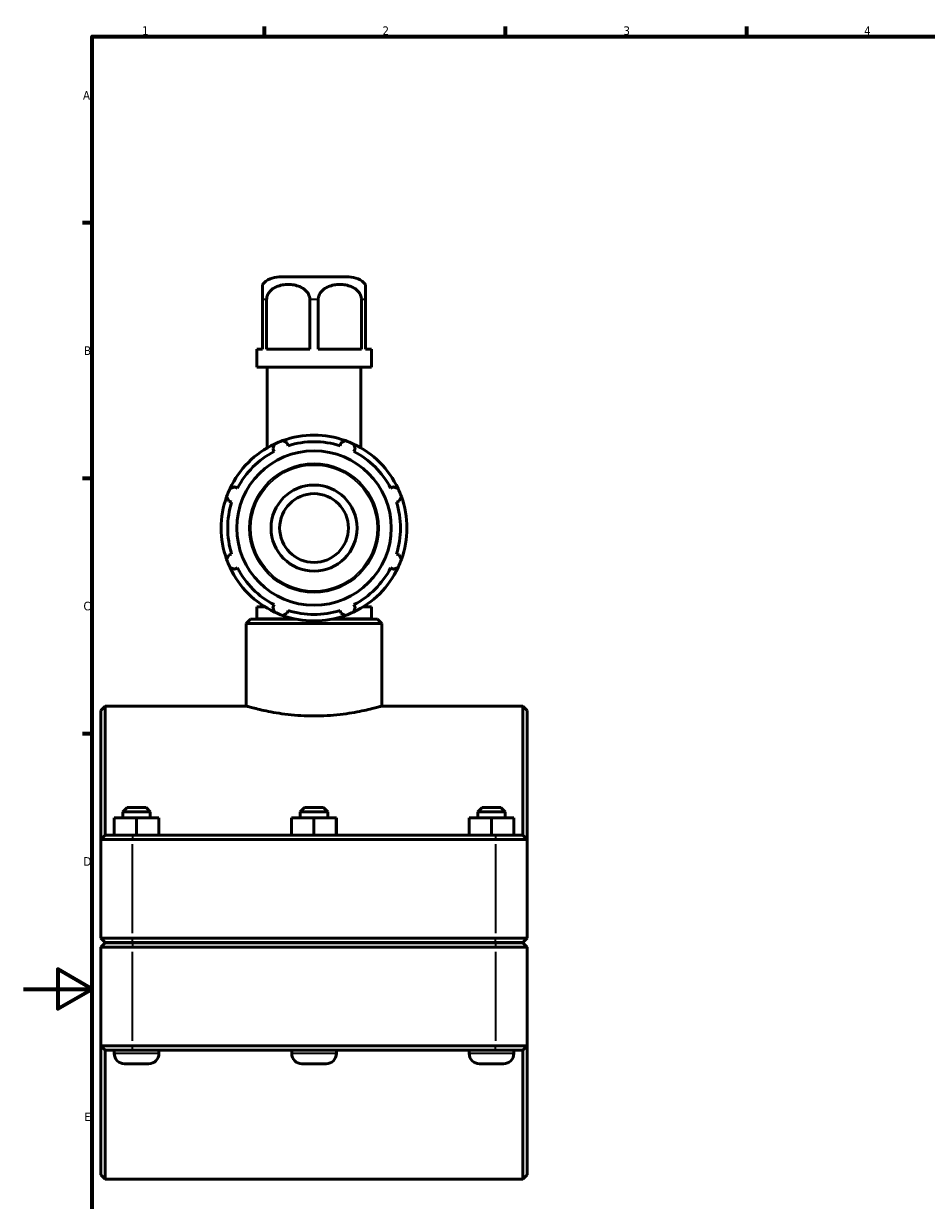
# Model space of a CAD drawing. Header units: millimetres. Extents: x 0 to 904, y -29 to 1297.
# Tile 2 of 6: x 0 to 263, y 236 to 578. Entities that reach past the tile are written whole.
import ezdxf

# ---------------------------------------------------------------- set-up
doc = ezdxf.new("R2010")
doc.units = ezdxf.units.MM
for name, color, linetype, lineweight in [('Border (ISO)', 7, 'Continuous', 70), ('Visible (ISO)', 7, 'Continuous', 50), ('Visible Narrow (ISO)', 7, 'Continuous', 35)]:
    doc.layers.add(name, color=color, linetype=linetype, lineweight=lineweight)
doc.styles.add('Note Text (ISO)', font='tahoma.ttf')

# ---------------------------------------------------------------- blocks, each defined once
blk = doc.blocks.new('Borders Default Border')
at = {"layer": 'Border (ISO)'}
for p, q in [((70.08, 574), (70.08, 576.9)), ((140.17, 574), (140.17, 576.9)), ((210.25, 574), (210.25, 576.9)), ((20, 519.75), (17.1, 519.75)), ((20, 445.5), (17.1, 445.5)), ((20, 371.25), (17.1, 371.25))]:
    blk.add_line(p, q, dxfattribs=at)
at = {"layer": 'Border (ISO)', "flags": 128}
for points in [[(20, 20), (20, 574), (821, 574), (821, 20), (20, 20)], [(0, 297), (20, 297), (10, 302.77), (10, 291.23), (20, 297)]]:
    blk.add_lwpolyline(points, dxfattribs=at)
at = {"layer": 'Border (ISO)', "color": 232, "true_color": 0xca0064, "char_height": 2.5, "attachment_point": 7, "style": 'Note Text (ISO)'}
for s, insert in [('1', (34.48, 574.4)), ('2', (104.37, 574.4)), ('3', (174.43, 574.35)), ('4', (244.42, 574.4)), ('A', (17.29, 555.62)), ('B', (17.59, 481.37)), ('C', (17.43, 407.08)), ('D', (17.43, 332.88)), ('E', (17.64, 258.63))]:
    blk.add_mtext(s, dxfattribs=dict(at, insert=insert))

msp = doc.modelspace()

# ---------------------------------------------------------------- linework, layer by layer
at = {"layer": 'Visible (ISO)'}
for p, q in [((94.569, 504.052), (74.348, 504.052)), ((69.459, 497.502), (69.459, 483.052)), ((70.68, 483.052), (70.68, 497.502)), ((83.237, 497.502), (83.237, 483.052)), ((85.68, 483.052), (85.68, 497.502)), ((98.237, 497.502), (98.237, 483.052)), ((99.459, 483.052), (99.459, 497.502)), ((67.798, 483.052), (69.459, 483.052)), ((67.798, 477.852), (67.798, 483.052)), ((70.68, 483.052), (83.237, 483.052)), ((85.68, 483.052), (98.237, 483.052)), ((99.459, 483.052), (101.119, 483.052)), ((101.119, 477.852), (101.119, 483.052)), ((101.119, 477.852), (67.798, 477.852)), ((70.828, 454.359), (70.828, 477.852)), ((98.089, 454.359), (98.089, 477.852)), ((76.908, 455), (76.664, 455.773)), ((92.253, 455.773), (92.009, 455)), ((72.49, 454.044), (72.864, 453.325)), ((96.053, 453.325), (96.427, 454.044)), ((62.186, 442.647), (61.467, 443.021)), ((107.45, 443.021), (106.731, 442.647)), ((59.738, 438.847), (60.511, 438.603)), ((108.406, 438.603), (109.179, 438.847)), ((60.511, 423.502), (59.738, 423.258)), ((109.179, 423.258), (108.406, 423.502)), ((61.467, 419.084), (62.186, 419.458)), ((106.731, 419.458), (107.45, 419.084)), ((70.155, 408.152), (67.798, 408.152)), ((67.798, 404.652), (67.798, 408.152)), ((72.864, 408.78), (72.49, 408.061)), ((96.427, 408.061), (96.053, 408.78)), ((101.119, 408.152), (98.762, 408.152)), ((101.119, 404.652), (101.119, 408.152)), ((66.019, 404.552), (64.769, 403.302)), ((66.019, 404.552), (79.287, 404.552)), ((78.798, 404.652), (67.798, 404.652)), ((69.313, 404.552), (69.313, 404.652)), ((76.664, 406.332), (76.908, 407.105)), ((89.631, 404.552), (102.898, 404.552)), ((101.119, 404.652), (90.119, 404.652)), ((92.009, 407.105), (92.253, 406.332)), ((99.604, 404.552), (99.604, 404.652)), ((102.898, 404.552), (104.148, 403.302)), ((64.769, 379.302), (64.769, 403.302)), ((104.148, 403.302), (64.769, 403.302)), ((104.148, 379.302), (104.148, 403.302)), ((22.459, 378.052), (23.709, 379.302)), ((22.459, 340.552), (22.459, 378.052)), ((23.709, 379.302), (23.709, 341.802)), ((64.769, 379.302), (23.709, 379.302)), ((145.209, 379.302), (104.148, 379.302)), ((145.209, 341.802), (145.209, 379.302)), ((146.459, 378.052), (145.209, 379.302)), ((146.459, 378.052), (146.459, 340.552)), ((30.109, 349.802), (28.859, 348.552)), ((35.609, 349.802), (30.109, 349.802)), ((35.609, 349.802), (36.859, 348.552)), ((81.709, 349.802), (80.459, 348.552)), ((87.209, 349.802), (81.709, 349.802)), ((87.209, 349.802), (88.459, 348.552)), ((133.309, 349.802), (132.059, 348.552)), ((138.809, 349.802), (133.309, 349.802)), ((138.809, 349.802), (140.059, 348.552)), ((26.339, 341.802), (26.339, 346.802)), ((32.818, 346.802), (26.339, 346.802)), ((28.859, 348.552), (36.859, 348.552)), ((28.859, 348.552), (28.859, 346.802)), ((32.818, 341.802), (32.818, 346.802)), ((39.338, 346.802), (32.818, 346.802)), ((36.859, 348.552), (36.859, 346.802)), ((39.338, 341.802), (39.338, 346.802)), ((39.379, 346.802), (39.338, 346.802)), ((39.379, 341.802), (39.379, 346.802)), ((77.939, 341.802), (77.939, 346.802)), ((84.418, 346.802), (77.939, 346.802)), ((80.459, 348.552), (88.459, 348.552)), ((80.459, 348.552), (80.459, 346.802)), ((84.418, 341.802), (84.418, 346.802)), ((90.938, 346.802), (84.418, 346.802)), ((88.459, 348.552), (88.459, 346.802)), ((90.938, 341.802), (90.938, 346.802)), ((90.979, 346.802), (90.938, 346.802)), ((90.979, 341.802), (90.979, 346.802)), ((129.539, 341.802), (129.539, 346.802)), ((136.018, 346.802), (129.539, 346.802)), ((132.059, 348.552), (140.059, 348.552)), ((132.059, 348.552), (132.059, 346.802)), ((136.018, 341.802), (136.018, 346.802)), ((142.538, 346.802), (136.018, 346.802)), ((140.059, 348.552), (140.059, 346.802)), ((142.538, 341.802), (142.538, 346.802)), ((142.579, 346.802), (142.538, 346.802)), ((142.579, 341.802), (142.579, 346.802)), ((23.709, 341.802), (22.459, 340.552)), ((31.659, 340.552), (22.459, 340.552)), ((22.459, 340.552), (22.459, 311.852)), ((23.709, 341.802), (31.659, 341.802)), ((137.259, 341.802), (31.659, 341.802)), ((31.659, 340.552), (137.259, 340.552)), ((137.259, 341.802), (145.209, 341.802)), ((146.459, 340.552), (137.259, 340.552)), ((145.209, 341.802), (146.459, 340.552)), ((146.459, 311.852), (146.459, 340.552)), ((23.709, 310.602), (22.459, 311.852)), ((22.459, 311.852), (31.659, 311.852)), ((137.259, 311.852), (31.659, 311.852)), ((137.259, 311.852), (146.459, 311.852)), ((145.209, 310.602), (146.459, 311.852)), ((23.709, 310.502), (22.459, 309.252)), ((31.659, 309.252), (22.459, 309.252)), ((22.459, 309.252), (22.459, 280.552)), ((31.659, 310.602), (23.709, 310.602)), ((23.709, 310.502), (31.659, 310.502)), ((26.359, 310.602), (26.359, 310.502)), ((31.659, 310.602), (137.259, 310.602)), ((137.259, 310.502), (31.659, 310.502)), ((31.659, 309.252), (137.259, 309.252)), ((39.359, 310.602), (39.359, 310.502)), ((77.959, 310.602), (77.959, 310.502)), ((90.959, 310.602), (90.959, 310.502)), ((129.559, 310.602), (129.559, 310.502)), ((145.209, 310.602), (137.259, 310.602)), ((137.259, 310.502), (145.209, 310.502)), ((146.459, 309.252), (137.259, 309.252)), ((142.559, 310.602), (142.559, 310.502)), ((145.209, 310.502), (146.459, 309.252)), ((146.459, 280.552), (146.459, 309.252)), ((22.459, 280.552), (31.659, 280.552)), ((22.459, 243.052), (22.459, 280.552)), ((23.709, 279.302), (22.459, 280.552)), ((23.709, 279.302), (23.709, 241.802)), ((31.659, 279.302), (23.709, 279.302)), ((26.359, 279.302), (26.359, 278.302)), ((137.259, 280.552), (31.659, 280.552)), ((31.659, 279.302), (137.259, 279.302)), ((39.359, 279.302), (39.359, 278.302)), ((77.959, 279.302), (77.959, 278.302)), ((90.959, 279.302), (90.959, 278.302)), ((129.559, 279.302), (129.559, 278.302)), ((137.259, 280.552), (146.459, 280.552)), ((145.209, 279.302), (137.259, 279.302)), ((142.559, 279.302), (142.559, 278.302)), ((145.209, 279.302), (146.459, 280.552)), ((145.209, 241.802), (145.209, 279.302)), ((146.459, 280.552), (146.459, 243.052)), ((29.359, 275.302), (36.359, 275.302)), ((80.959, 275.302), (87.959, 275.302)), ((132.559, 275.302), (139.559, 275.302)), ((22.459, 243.052), (23.709, 241.802)), ((146.459, 243.052), (145.209, 241.802)), ((145.209, 241.802), (23.709, 241.802))]:
    msp.add_line(p, q, dxfattribs=at)
for radius in [22.453, 12.5, 10]:
    msp.add_circle((84.459, 431.052), radius, dxfattribs=at)
for centre, radius, start, end in [((74.348, 497.502), 6.55, 90, 138.29303), ((94.569, 497.502), 6.55, 41.70697, 90), ((84.459, 431.052), 27, 115.20802, 154.79198), ((84.459, 431.052), 27, 109.79198, 115.20802), ((84.459, 431.052), 27, 70.20802, 109.79198), ((84.459, 431.052), 25.11, 72.5, 107.5), ((84.459, 431.052), 27, 64.79198, 70.20802), ((84.459, 431.052), 27, 25.20802, 64.79198), ((84.459, 431.052), 25.11, 117.5, 152.5), ((84.459, 431.052), 25.11, 27.5, 62.5), ((84.459, 431.052), 27, 154.79198, 160.20802), ((84.459, 431.052), 27, 19.79198, 25.20802), ((84.459, 431.052), 27, 160.20802, 199.79198), ((84.459, 431.052), 25.11, 162.5, 197.5), ((84.459, 431.052), 25.11, 342.5, 17.5), ((84.459, 431.052), 27, 340.20802, 19.79198), ((84.459, 431.052), 27, 199.79198, 205.20802), ((84.459, 431.052), 27, 334.79198, 340.20802), ((84.459, 431.052), 27, 205.20802, 244.79198), ((84.459, 431.052), 25.11, 207.5, 242.5), ((84.459, 431.052), 27, 295.20802, 334.79198), ((84.459, 431.052), 25.11, 297.5, 332.5), ((84.459, 431.052), 27, 244.79198, 250.20802), ((84.459, 431.052), 27, 250.20802, 289.79198), ((84.459, 431.052), 25.11, 252.5, 287.5), ((84.459, 431.052), 27, 289.79198, 295.20802), ((29.359, 278.302), 3, 180, 270), ((36.359, 278.302), 3, 270, 0), ((80.959, 278.302), 3, 180, 270), ((87.959, 278.302), 3, 270, 0), ((132.559, 278.302), 3, 180, 270), ((139.559, 278.302), 3, 270, 0)]:
    msp.add_arc(centre, radius, start, end, dxfattribs=at)
for points, knots in [([(69.459, 501.86), (69.459, 501.86), (69.459, 501.816), (69.459, 501.612), (69.459, 501.451), (69.459, 501.096), (69.459, 500.879), (69.459, 500.38), (69.459, 499.974), (69.459, 499.261), (69.459, 498.869), (69.459, 498.207), (69.459, 497.826), (69.459, 497.502)], [1.7518717, 1.7518717, 1.7518717, 1.7518717, 1.93638919, 1.93638919, 2.12090668, 2.12090668, 2.25251435, 2.25251435, 2.41633784, 2.41633784, 2.53079383, 2.53079383, 2.62780754, 2.62780754, 2.62780754, 2.62780754]), ([(70.68, 497.502), (70.68, 497.826), (70.741, 498.207), (70.951, 498.869), (71.156, 499.261), (71.67, 499.974), (72.115, 500.38), (72.851, 500.879), (73.266, 501.096), (74.125, 501.451), (74.692, 501.612), (75.842, 501.816), (76.426, 501.86), (77.491, 501.86), (78.075, 501.816), (79.225, 501.612), (79.792, 501.451), (80.651, 501.096), (81.067, 500.879), (81.802, 500.38), (82.247, 499.974), (82.761, 499.261), (82.966, 498.869), (83.176, 498.207), (83.237, 497.826), (83.237, 497.502)], [0.8759358, 0.8759358, 0.8759358, 0.8759358, 0.9729496, 0.9729496, 1.0874056, 1.0874056, 1.251229, 1.251229, 1.3828367, 1.3828367, 1.5673542, 1.5673542, 1.7518717, 1.7518717, 1.9363892, 1.9363892, 2.1209067, 2.1209067, 2.2525144, 2.2525144, 2.4163378, 2.4163378, 2.5307938, 2.5307938, 2.6278075, 2.6278075, 2.6278075, 2.6278075]), ([(85.68, 497.502), (85.68, 497.826), (85.741, 498.207), (85.951, 498.869), (86.156, 499.261), (86.67, 499.974), (87.115, 500.38), (87.851, 500.879), (88.266, 501.096), (89.125, 501.451), (89.692, 501.612), (90.842, 501.816), (91.426, 501.86), (92.491, 501.86), (93.075, 501.816), (94.225, 501.612), (94.792, 501.451), (95.651, 501.096), (96.067, 500.879), (96.802, 500.38), (97.247, 499.974), (97.761, 499.261), (97.966, 498.869), (98.176, 498.207), (98.237, 497.826), (98.237, 497.502)], [0.8759358, 0.8759358, 0.8759358, 0.8759358, 0.9729496, 0.9729496, 1.0874056, 1.0874056, 1.251229, 1.251229, 1.3828367, 1.3828367, 1.5673542, 1.5673542, 1.7518717, 1.7518717, 1.9363892, 1.9363892, 2.1209067, 2.1209067, 2.2525144, 2.2525144, 2.4163378, 2.4163378, 2.5307938, 2.5307938, 2.6278075, 2.6278075, 2.6278075, 2.6278075]), ([(99.459, 497.502), (99.459, 497.826), (99.459, 498.207), (99.459, 498.869), (99.459, 499.261), (99.459, 499.974), (99.459, 500.38), (99.459, 500.879), (99.459, 501.096), (99.459, 501.451), (99.459, 501.612), (99.459, 501.816), (99.459, 501.86), (99.459, 501.86)], [0.87593585, 0.87593585, 0.87593585, 0.87593585, 0.97294956, 0.97294956, 1.08740555, 1.08740555, 1.25122904, 1.25122904, 1.38283672, 1.38283672, 1.56735421, 1.56735421, 1.7518717, 1.7518717, 1.7518717, 1.7518717]), ([(64.769, 379.302), (64.769, 379.302), (64.889, 379.268), (65.391, 379.127), (65.773, 379.02), (66.78, 378.752), (67.405, 378.591), (68.849, 378.243), (69.666, 378.058), (71.406, 377.698), (72.39, 377.511), (74.533, 377.158), (75.693, 376.992), (78.116, 376.716), (79.382, 376.606), (81.931, 376.459), (83.215, 376.423), (85.702, 376.423), (86.986, 376.459), (89.536, 376.606), (90.801, 376.716), (93.224, 376.992), (94.384, 377.158), (96.527, 377.511), (97.511, 377.698), (99.251, 378.058), (100.068, 378.243), (101.512, 378.591), (102.138, 378.752), (103.144, 379.02), (103.526, 379.127), (104.028, 379.268), (104.148, 379.302), (104.148, 379.302)], [2.9847686, 2.9847686, 2.9847686, 2.9847686, 3.3578189, 3.3578189, 3.7308692, 3.7308692, 4.1039195, 4.1039195, 4.4769698, 4.4769698, 4.8501117, 4.8501117, 5.2232535, 5.2232535, 5.5963954, 5.5963954, 5.9695373, 5.9695373, 6.3426791, 6.3426791, 6.715821, 6.715821, 7.0889629, 7.0889629, 7.4621048, 7.4621048, 7.8351551, 7.8351551, 8.2082053, 8.2082053, 8.5812556, 8.5812556, 8.9543059, 8.9543059, 8.9543059, 8.9543059])]:
    msp.add_open_spline(points, degree=3, knots=knots, dxfattribs=at)
for points, weights in [([(72.49, 454.044), (72.72, 454.748), (72.959, 455.481)], [1.00322691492, 1.00202122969, 1]), ([(75.316, 456.457), (76.004, 456.108), (76.664, 455.773)], [1, 1.00202122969, 1.00322691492]), ([(92.253, 455.773), (92.913, 456.108), (93.601, 456.457)], [1.00322691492, 1.00202122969, 1]), ([(95.958, 455.481), (96.197, 454.748), (96.427, 454.044)], [1, 1.00202122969, 1.00322691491]), ([(60.03, 442.552), (60.763, 442.791), (61.467, 443.021)], [1, 1.00202122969, 1.00322691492]), ([(107.45, 443.021), (108.154, 442.791), (108.887, 442.552)], [1.00322691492, 1.00202122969, 1]), ([(59.738, 438.847), (59.403, 439.507), (59.053, 440.195)], [1.00322691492, 1.00202122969, 1]), ([(109.864, 440.195), (109.514, 439.507), (109.179, 438.847)], [1, 1.00202122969, 1.00322691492]), ([(59.053, 421.91), (59.403, 422.598), (59.738, 423.258)], [1, 1.00202122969, 1.00322691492]), ([(109.179, 423.258), (109.514, 422.598), (109.864, 421.91)], [1.00322691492, 1.00202122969, 1]), ([(61.467, 419.084), (60.763, 419.314), (60.03, 419.553)], [1.00322691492, 1.00202122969, 1]), ([(108.887, 419.553), (108.154, 419.314), (107.45, 419.084)], [1, 1.00202122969, 1.00322691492]), ([(72.959, 406.624), (72.72, 407.357), (72.49, 408.061)], [1, 1.00202122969, 1.00322691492]), ([(96.427, 408.061), (96.197, 407.357), (95.958, 406.624)], [1.00322691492, 1.00202122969, 1]), ([(76.664, 406.332), (76.004, 405.997), (75.316, 405.647)], [1.00322691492, 1.00202122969, 1]), ([(93.601, 405.647), (92.913, 405.997), (92.253, 406.332)], [1, 1.00202122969, 1.00322691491])]:
    msp.add_rational_spline(points, weights, degree=2, dxfattribs=at)
at = {"layer": 'Visible Narrow (ISO)'}
for p, q in [((70.612, 497.502), (69.512, 497.502)), ((85.558, 497.502), (83.359, 497.502)), ((99.405, 497.502), (98.305, 497.502)), ((31.659, 341.74), (31.659, 340.615)), ((31.659, 313.287), (31.659, 339.117)), ((137.259, 341.74), (137.259, 340.615)), ((137.259, 339.117), (137.259, 313.287)), ((31.659, 310.665), (31.659, 311.79)), ((137.259, 310.665), (137.259, 311.79)), ((31.659, 310.44), (31.659, 309.315)), ((137.259, 310.44), (137.259, 309.315)), ((31.659, 281.987), (31.659, 307.817)), ((137.259, 307.817), (137.259, 281.987)), ((39.279, 278.302), (26.439, 278.302)), ((31.659, 279.365), (31.659, 280.49)), ((90.879, 278.302), (78.039, 278.302)), ((142.479, 278.302), (129.639, 278.302)), ((137.259, 279.365), (137.259, 280.49))]:
    msp.add_line(p, q, dxfattribs=at)
for radius in [18.823, 18.33]:
    msp.add_circle((84.459, 431.052), radius, dxfattribs=at)

# ---------------------------------------------------------------- block references
msp.add_blockref('Borders Default Border', (0, 0))

doc.saveas('drawing.dxf')
